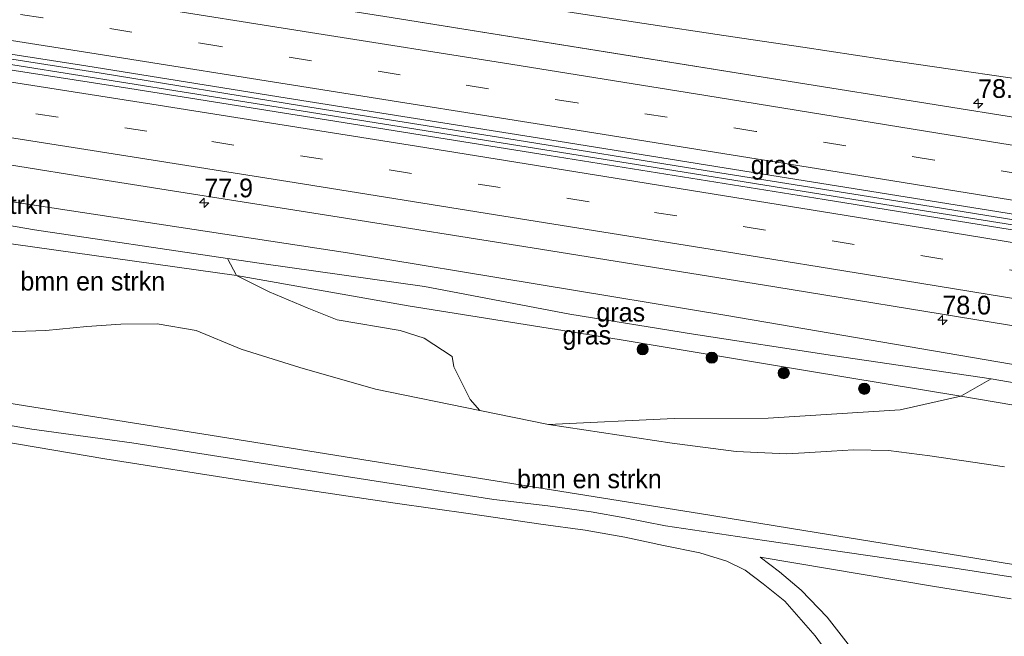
# Model space of a CAD drawing. Header units: millimetres. Extents: x 180000 to 190000, y 466229 to 468626.
# Tile 195 of 202: x 189422 to 189554, y 466364 to 466447. Entities that reach past the tile are written whole.
import ezdxf
from ezdxf.enums import TextEntityAlignment as Align

# ---------------------------------------------------------------- set-up
doc = ezdxf.new("R2010")
doc.units = ezdxf.units.MM
doc.linetypes.add('39strp', pattern=[12, 3, -9])
for name, color, linetype, lineweight in [('af-bs-rasterhekwerk', 8, 'hekwerk', 18), ('as-bs-kilometr', 13, 'Continuous', 18), ('bp-b5-bomenstruiken', 93, 'Continuous', 18), ('bp-b5-bos', 93, 'Continuous', 18), ('bp-b5-grasland', 93, 'Continuous', 18), ('bp-bs-boom', 93, 'Continuous', 18), ('gr-bs-geleiderail', 213, 'geleiderail', 18), ('gw-bs-insteekwatergang', 93, 'Continuous', 18), ('gw-bs-kruinlijn', 93, 'Continuous', 18), ('mk-bs-39streep 0.15', 8, '39strp', 18), ('mk-bs-streep 0.15', 8, 'Continuous', 18), ('vh-b5-verh_soort', 8, 'Continuous', 18), ('wh-bs-greppel', 133, 'greppel', 18)]:
    doc.layers.add(name, color=color, linetype=linetype, lineweight=lineweight)
doc.styles.add('rtw_iso', font='iso-rtw.shx')
doc.linetypes.add('geleiderail', pattern='A,2,-1,[175,RTW.shx,S=0.5,R=0,X=0,Y=0],-1', length=4)
doc.linetypes.add('greppel', pattern='A,25.5,-0.01,[14,RTW.shx,S=1,R=0,X=0,Y=0],1,[14,RTW.shx,S=1,R=0,X=0,Y=0],1,[14,RTW.shx,S=1,R=0,X=0,Y=0],1,[14,RTW.shx,S=1,R=0,X=0,Y=0],1,[14,RTW.shx,S=1,R=0,X=0,Y=0],0.5,-0.01', length=30.02)
doc.linetypes.add('hekwerk', pattern='A,7,-1.5,[1,RTW.shx,S=0.75,R=0,X=0,Y=0],-1.5', length=10)

# ---------------------------------------------------------------- blocks, each defined once
blk = doc.blocks.new('dtbattr-r')
at = {"style": 'rtw_iso'}
blk.add_attdef('TAG', text='', height=2.5, dxfattribs=at).set_placement((0, 0), align=Align.MIDDLE_CENTER)
blk = doc.blocks.new('d33az_ACAD_1_FMEBLOCK36')
at = {"layer": 'bp-b5-grasland'}
blk.add_polyline3d([(63.2, -15.88, 41.12), (30.9, -10.69, 41.14), (8.69, -7.13, 41.07), (-23.5, -1.96, 41.06), (-48.69, 2.06, 41.04), (-72.62, 5.9, 41.06), (-97.52, 9.75, 41.06)], dxfattribs=at)
blk = doc.blocks.new('boom')
blk.add_hatch(color=256).paths.add_polyline_path([(-0.75, 0, 1), (0.75, 0, 1)])
blk.add_circle((0, 0), 0.75)
blk = doc.blocks.new('hecto')
for p, q in [((0, 0.625), (-0.625, 0)), ((0, -0.625), (0, 0.625)), ((-0.625, 0), (0.625, 0)), ((0.625, 0), (0, -0.625))]:
    blk.add_line(p, q)
blk = doc.blocks.new('dtbattr')
at = {"style": 'rtw_iso'}
blk.add_attdef('TAG', (0.59, 0.87), '', height=2.5, dxfattribs=at)

msp = doc.modelspace()

# ---------------------------------------------------------------- linework, layer by layer
at = {"layer": 'af-bs-rasterhekwerk'}
for points in [[(189367.49, 466404.12, 44.39), (189390.31, 466400.51, 44.12), (189423.06, 466395.28, 44.09), (189447.7, 466391.34, 44.36), (189471.54, 466387.5, 45), (189493.56, 466384.01, 45.06), (189513.05, 466380.87, 44.26), (189526.95, 466378.63, 44), (189549.53, 466374.95, 43.74)], [(189692.61, 466334, 49.57), (189654.99, 466345.97, 47.51), (189633.8, 466352.27, 46.84), (189586.2, 466366.65, 45.41), (189573.07, 466370.46, 45.19), (189565.53, 466372.33, 44.5), (189549.53, 466374.95, 43.74)]]:
    msp.add_polyline3d(points, dxfattribs=at)
at = {"layer": 'bp-b5-bomenstruiken'}
for points in [[(189449.99, 466414.98, 40.33), (189451.2, 466412.67, 40.89), (189397, 466420.31, 40.83), (189369.9, 466425.22, 40.82), (189370.13, 466427.66, 40.49), (189398.05, 466423.27, 40.5), (189424.26, 466418.81, 40.36)], [(189464.66, 466406.76, 41.08), (189473.07, 466405.35, 41.35), (189476.29, 466404.32, 41.46), (189480.01, 466401.85, 42.06), (189480.23, 466400.5, 43.05), (189482.43, 466396.14, 44.61), (189483.7, 466394.65, 44.98), (189469.77, 466397.49, 44.65), (189459.66, 466400.39, 44.25), (189451.84, 466402.84, 44.08), (189445.82, 466405.35, 43.95), (189440.62, 466406.25, 43.9), (189435.75, 466406.17, 43.81), (189431.22, 466405.88, 43.46), (189425.76, 466405.34, 43.46), (189421.77, 466405.22, 43.51), (189412.47, 466405.99, 43.54), (189394.12, 466408.8, 43.55), (189368.55, 466413.38, 44.19), (189369.9, 466425.22, 40.82), (189397, 466420.31, 40.83), (189451.2, 466412.67, 40.89), (189455.57, 466410.51, 40.87), (189460.64, 466408.38, 40.95)], [(189741.54, 466367.55, 40.19), (189741.14, 466364.76, 40.89), (189704.85, 466371.55, 40.66), (189678.57, 466375.4, 40.84), (189648.09, 466380.23, 40.8), (189620.8, 466384.95, 40.77), (189596.53, 466388.41, 40.82), (189571.79, 466392.51, 40.82), (189547.94, 466396.57, 40.81), (189552, 466398.87, 40.11), (189575.05, 466394.85, 40.26), (189597.15, 466391.22, 40.21), (189620.17, 466387.7, 40.2), (189643.04, 466383.85, 40.17), (189669.21, 466379.46, 40.19), (189694.82, 466375.21, 40.17), (189705.05, 466373.65, 40.02), (189727.68, 466369.7, 40.2)]]:
    msp.add_polyline3d(points, close=True, dxfattribs=at)
for points in [[(189421.77, 466405.22, 43.51), (189425.76, 466405.34, 43.46), (189431.22, 466405.88, 43.46), (189435.75, 466406.17, 43.81), (189440.62, 466406.25, 43.9), (189445.82, 466405.35, 43.95), (189451.84, 466402.84, 44.08), (189459.66, 466400.39, 44.25), (189469.77, 466397.49, 44.65), (189483.7, 466394.65, 44.98), (189492.86, 466392.76, 45.22), (189509.38, 466390.27, 44.79), (189517.94, 466389.18, 43.97), (189524.64, 466388.86, 43.95), (189527.04, 466388.98, 43.95), (189530.68, 466389.21, 43.9), (189533.61, 466389.39, 43.85), (189538.27, 466389.31, 43.6), (189543.81, 466388.58, 43.43), (189553.74, 466387.11, 43.26)], [(189390.31, 466400.51, 44.12), (189423.06, 466395.28, 44.09), (189447.7, 466391.34, 44.36), (189471.54, 466387.5, 45), (189493.56, 466384.01, 45.06), (189513.05, 466380.87, 44.26), (189526.95, 466378.63, 44), (189549.53, 466374.95, 43.74), (189565.53, 466372.33, 44.5)], [(189692.61, 466334, 49.57), (189654.99, 466345.97, 47.51), (189633.8, 466352.27, 46.84), (189586.2, 466366.65, 45.41), (189573.07, 466370.46, 45.19), (189565.53, 466372.33, 44.5), (189549.53, 466374.95, 43.74), (189526.95, 466378.63, 44), (189513.05, 466380.87, 44.26), (189493.56, 466384.01, 45.06), (189471.54, 466387.5, 45), (189447.7, 466391.34, 44.36), (189423.06, 466395.28, 44.09), (189390.31, 466400.51, 44.12)], [(189553.74, 466387.11, 43.26), (189543.81, 466388.58, 43.43), (189538.27, 466389.31, 43.6), (189533.61, 466389.39, 43.85), (189530.68, 466389.21, 43.9), (189527.04, 466388.98, 43.95), (189524.64, 466388.86, 43.95), (189517.94, 466389.18, 43.97), (189509.38, 466390.27, 44.79), (189492.86, 466392.76, 45.22), (189509.63, 466393.57, 43.92), (189522.21, 466393.62, 42.79), (189539.83, 466394.73, 41.78), (189547.94, 466396.57, 40.81), (189571.79, 466392.51, 40.82)], [(189556.02, 466372.18, 44.06), (189546.56, 466373.67, 43.85), (189521.72, 466377.26, 43.97), (189508.49, 466379.24, 44.29), (189503.07, 466380.32, 44.53), (189498.59, 466381.11, 44.72), (189492.79, 466381.89, 44.86), (189485.56, 466382.74, 44.91), (189464.18, 466386.09, 44.61), (189437.25, 466390.33, 44.08), (189423.88, 466392.17, 43.96), (189407.46, 466394.92, 43.96)]]:
    msp.add_polyline3d(points, dxfattribs=at)
at = {"layer": 'bp-b5-bos'}
for points in [[(189412.9, 466391.72, 43.91), (189433.62, 466388.21, 44.1), (189452.37, 466385.23, 44.38), (189472.42, 466382.28, 44.8), (189482.47, 466380.86, 44.99), (189491.83, 466379.45, 44.75), (189497.79, 466378.66, 44.56), (189503.06, 466377.71, 44.49), (189508.22, 466376.62, 44.15), (189513.08, 466375.62, 43.96), (189516.67, 466374.52, 43.85), (189519.15, 466373.33, 43.75), (189521.55, 466371.48, 43.75), (189524.42, 466369.17, 43.87), (189528.48, 466364.55, 43.78), (189530.87, 466361.25, 43.9)], [(189556.06, 466323.12, 46.14), (189551.79, 466322.79, 46.04), (189551.13, 466326.44, 45.94), (189549.63, 466332.54, 45.67), (189548.37, 466336.85, 45.32), (189547.11, 466341.4, 44.94), (189545.88, 466345.02, 44.69), (189544.38, 466348.58, 44.47), (189539.9, 466354.48, 44.08), (189534.45, 466361.43, 43.8), (189530.08, 466367.02, 43.79), (189526.6, 466370.66, 43.79), (189523.71, 466373.1, 43.83), (189521.15, 466375.03, 43.88), (189544.13, 466371.18, 43.83), (189554.64, 466369.48, 44.13)]]:
    msp.add_polyline3d(points, dxfattribs=at)
at = {"layer": 'bp-b5-grasland'}
for points in [[(189663.01, 466403.14, 41.28), (189662.92, 466400.99, 41.3), (189631.15, 466406.21, 41.28), (189591.92, 466412.76, 41.3), (189560.03, 466417.93, 41.29), (189529.66, 466422.86, 41.21), (189492.98, 466428.74, 41.24), (189465.45, 466433.14, 41.26), (189436.97, 466437.67, 41.23), (189404.6, 466442.73, 41.22), (189384.06, 466446, 41.21), (189372.49, 466447.91, 41.3), (189372.72, 466449.95, 41.34), (189402.1, 466445.21, 41.27), (189431.11, 466440.71, 41.25), (189457.98, 466436.38, 41.27), (189490.57, 466431.21, 41.26), (189521.3, 466426.29, 41.26), (189553.02, 466421.19, 41.28), (189591.66, 466414.97, 41.25), (189633.51, 466407.97, 41.26)], [(189552, 466398.87, 40.11), (189547.94, 466396.57, 40.81), (189527.45, 466399.93, 40.74), (189502.29, 466404.13, 40.74), (189474.14, 466408.65, 40.8), (189451.2, 466412.67, 40.89), (189449.99, 466414.98, 40.33), (189454.55, 466414.31, 40.33), (189476.31, 466411.24, 40.3), (189495.72, 466407.54, 40.24), (189512.24, 466404.83, 40.13), (189530.8, 466401.98, 40.13)], [(189509.63, 466393.57, 43.92), (189492.86, 466392.76, 45.22), (189483.7, 466394.65, 44.98), (189482.43, 466396.14, 44.61), (189480.23, 466400.5, 43.05), (189480.01, 466401.85, 42.06), (189476.29, 466404.32, 41.46), (189473.07, 466405.35, 41.35), (189464.66, 466406.76, 41.08), (189460.64, 466408.38, 40.95), (189455.57, 466410.51, 40.87), (189451.2, 466412.67, 40.89), (189474.14, 466408.65, 40.8), (189502.29, 466404.13, 40.74), (189527.45, 466399.93, 40.74), (189547.94, 466396.57, 40.81), (189539.83, 466394.73, 41.78), (189522.21, 466393.62, 42.79)]]:
    msp.add_polyline3d(points, close=True, dxfattribs=at)
for points in [[(189692.76, 466377.9, 40.81), (189666.24, 466382.19, 40.8), (189637.7, 466387.05, 40.78), (189610.11, 466391.63, 40.77), (189584.84, 466395.45, 40.79), (189558.07, 466400.28, 40.73), (189516.69, 466407.34, 40.85), (189466.05, 466415.71, 40.93), (189403.98, 466425.17, 40.93), (189370.51, 466430.57, 40.93), (189371.05, 466435.32, 41.06), (189403.18, 466430.34, 40.95), (189431.42, 466425.79, 40.97), (189464.93, 466420.49, 41), (189490.68, 466416.38, 41.01), (189523.1, 466411.17, 41.01), (189551.98, 466406.46, 41.02), (189579.5, 466401.97, 41.07), (189610.1, 466396.91, 41.02), (189638.32, 466392.25, 40.97), (189665.19, 466387.82, 41), (189694.92, 466382.95, 41.03)], [(189403.98, 466425.17, 40.93), (189466.05, 466415.71, 40.93), (189516.69, 466407.34, 40.85), (189558.07, 466400.28, 40.73), (189584.84, 466395.45, 40.79), (189610.11, 466391.63, 40.77), (189637.7, 466387.05, 40.78), (189666.24, 466382.19, 40.8), (189692.76, 466377.9, 40.81)], [(189694.82, 466375.21, 40.17), (189669.21, 466379.46, 40.19), (189643.04, 466383.85, 40.17), (189620.17, 466387.7, 40.2), (189597.15, 466391.22, 40.21), (189575.05, 466394.85, 40.26), (189552, 466398.87, 40.11), (189530.8, 466401.98, 40.13), (189512.24, 466404.83, 40.13), (189495.72, 466407.54, 40.24), (189476.31, 466411.24, 40.3), (189454.55, 466414.31, 40.33), (189449.99, 466414.98, 40.33), (189424.26, 466418.81, 40.36), (189398.05, 466423.27, 40.5)]]:
    msp.add_polyline3d(points, dxfattribs=at)
at = {"layer": 'gr-bs-geleiderail'}
for points in [[(189427.13, 466459.13, 40.8), (189438.61, 466457.25, 41.16), (189450.42, 466455.11, 41.61), (189455.68, 466454.25, 41.64), (189463.53, 466452.96, 41.57), (189474.08, 466451.28, 41.61), (189484.65, 466449.69, 41.58), (189495.16, 466447.97, 41.55), (189505.64, 466446.37, 41.54), (189516.27, 466444.76, 41.57), (189526.82, 466443.18, 41.61), (189537.38, 466441.59, 41.65), (189546.57, 466440.25, 41.41), (189554.52, 466439.11, 41.11), (189563.66, 466437.8, 40.81)], [(189744.56, 466388.66, 42.08), (189737.45, 466389.91, 42.09), (189702.02, 466395.86, 42.09), (189665.14, 466401.98, 42.06), (189634.97, 466407.01, 41.85), (189600.67, 466412.65, 41.92), (189570.45, 466417.64, 41.91), (189541.49, 466422.32, 41.85), (189513.81, 466426.74, 41.86), (189487.32, 466430.99, 41.89), (189459.9, 466435.37, 41.83), (189433.13, 466439.71, 41.81), (189401.86, 466444.62, 41.84), (189372.64, 466449.23, 42.02)], [(189372.56, 466448.56, 41.98), (189375.44, 466448.15, 41.78), (189414.91, 466441.86, 41.86), (189443.94, 466437.22, 41.78), (189472.95, 466432.58, 42.03), (189507.12, 466427.11, 41.82), (189541.4, 466421.59, 41.82), (189569.11, 466417.19, 41.88), (189599.34, 466412.24, 41.87), (189636.2, 466406.15, 41.79), (189670.33, 466400.43, 42.07), (189706.03, 466394.47, 42.11), (189744.47, 466388.01, 42.07)]]:
    msp.add_polyline3d(points, dxfattribs=at)
at = {"layer": 'gw-bs-insteekwatergang'}
for points in [[(189370.51, 466430.57, 40.93), (189403.98, 466425.17, 40.93), (189466.05, 466415.71, 40.93), (189516.69, 466407.34, 40.85), (189558.07, 466400.28, 40.73)], [(189741.14, 466364.76, 40.89), (189704.85, 466371.55, 40.66), (189678.57, 466375.4, 40.84), (189648.09, 466380.23, 40.8), (189620.8, 466384.95, 40.77), (189596.53, 466388.41, 40.82), (189571.79, 466392.51, 40.82), (189547.94, 466396.57, 40.81), (189527.45, 466399.93, 40.74), (189502.29, 466404.13, 40.74), (189474.14, 466408.65, 40.8), (189451.2, 466412.67, 40.89), (189397, 466420.31, 40.83), (189369.9, 466425.22, 40.82)]]:
    msp.add_polyline3d(points, dxfattribs=at)
at = {"layer": 'gw-bs-kruinlijn'}
msp.add_polyline3d([(189368.55, 466413.38, 44.19), (189394.12, 466408.8, 43.55), (189412.47, 466405.99, 43.54), (189421.77, 466405.22, 43.51), (189425.76, 466405.34, 43.46), (189431.22, 466405.88, 43.46), (189435.75, 466406.17, 43.81), (189440.62, 466406.25, 43.9), (189445.82, 466405.35, 43.95), (189451.84, 466402.84, 44.08), (189459.66, 466400.39, 44.25), (189469.77, 466397.49, 44.65), (189483.7, 466394.65, 44.98), (189492.86, 466392.76, 45.22), (189509.38, 466390.27, 44.79), (189517.94, 466389.18, 43.97), (189524.64, 466388.86, 43.95), (189527.04, 466388.98, 43.95), (189530.68, 466389.21, 43.9), (189533.61, 466389.39, 43.85), (189538.27, 466389.31, 43.6), (189543.81, 466388.58, 43.43), (189553.74, 466387.11, 43.26)], dxfattribs=at)
at = {"layer": 'mk-bs-39streep 0.15'}
for points in [[(189745.45, 466394.91, 41.27), (189734.75, 466396.69, 41.26), (189710.91, 466400.65, 41.25), (189687.11, 466404.62, 41.28), (189663.34, 466408.6, 41.25), (189639.54, 466412.55, 41.24), (189615.8, 466416.45, 41.26), (189591.95, 466420.34, 41.23), (189568.14, 466424.25, 41.24), (189544.4, 466428.12, 41.24), (189520.56, 466431.94, 41.21), (189496.71, 466435.74, 41.21), (189473.07, 466439.51, 41.22), (189449.1, 466443.3, 41.22), (189425.35, 466447.11, 41.21), (189401.59, 466450.85, 41.16), (189373.33, 466455.27, 41.29)], [(189743.62, 466382.11, 41.27), (189699.08, 466389.54, 41.25), (189648.84, 466397.92, 41.17), (189604.62, 466405.21, 41.23), (189569.21, 466411, 41.25), (189533.69, 466416.83, 41.23), (189498.29, 466422.53, 41.24), (189474.56, 466426.33, 41.24), (189439.26, 466431.97, 41.18), (189403.77, 466437.52, 41.19), (189371.87, 466442.53, 41.22)]]:
    msp.add_polyline3d(points, dxfattribs=at)
at = {"layer": 'mk-bs-streep 0.15'}
for points in [[(189673.98, 466410.53, 41.18), (189646.28, 466415.14, 41.17), (189620.23, 466419.41, 41.17), (189589.29, 466424.52, 41.15), (189544.87, 466431.73, 41.17), (189513.86, 466436.76, 41.12), (189486.75, 466441.09, 41.16), (189461.92, 466445.03, 41.16), (189437.26, 466448.96, 41.12), (189415.75, 466452.35, 41.11), (189373.76, 466459.05, 41.15)], [(189372.93, 466451.79, 41.34), (189397.93, 466447.74, 41.21), (189433.31, 466442.18, 41.24), (189460.79, 466437.82, 41.26), (189496.7, 466432.13, 41.22), (189528.94, 466426.94, 41.26), (189564.5, 466421.2, 41.29), (189600.2, 466415.38, 41.26), (189623.96, 466411.46, 41.23), (189659.58, 466405.57, 41.24), (189693.78, 466399.81, 41.3), (189719.07, 466395.55, 41.3), (189744.94, 466391.28, 41.3)], [(189744.15, 466385.77, 41.27), (189711.92, 466391.11, 41.28), (189676.13, 466397.1, 41.28), (189643.59, 466402.54, 41.23), (189613.37, 466407.54, 41.28), (189579.85, 466413.02, 41.25), (189544.21, 466418.83, 41.24), (189503.15, 466425.46, 41.22), (189475.23, 466429.95, 41.27), (189439.91, 466435.59, 41.23), (189404.37, 466441.17, 41.24), (189372.28, 466446.14, 41.22)], [(189743.1, 466378.43, 41.18), (189724.95, 466381.49, 41.15), (189704.02, 466384.98, 41.12), (189675.91, 466389.65, 41.14), (189650.33, 466393.94, 40.97), (189625, 466398.12, 40.99), (189596.62, 466402.81, 41.01), (189567.25, 466407.62, 41.13), (189540.27, 466412, 41.14), (189513.34, 466416.37, 41.13), (189485.81, 466420.79, 41.14), (189458.92, 466425.11, 41.11), (189430.26, 466429.66, 41.1), (189403.62, 466433.85, 41.1), (189371.46, 466438.9, 41.13)]]:
    msp.add_polyline3d(points, dxfattribs=at)
at = {"layer": 'vh-b5-verh_soort'}
for points in [[(189397.85, 466458.88, 41.06), (189422.75, 466455.03, 41.06), (189446.68, 466451.19, 41.04), (189471.88, 466447.17, 41.06), (189504.07, 466442, 41.07), (189526.27, 466438.44, 41.14), (189558.58, 466433.25, 41.12)], [(189404.6, 466442.73, 41.22), (189436.97, 466437.67, 41.23), (189465.45, 466433.14, 41.26), (189492.98, 466428.74, 41.24), (189529.66, 466422.86, 41.21), (189560.03, 466417.93, 41.29), (189591.92, 466412.76, 41.3), (189631.15, 466406.21, 41.28), (189662.92, 466400.99, 41.3), (189663.01, 466403.14, 41.28), (189633.51, 466407.97, 41.26), (189591.66, 466414.97, 41.25), (189553.02, 466421.19, 41.28), (189521.3, 466426.29, 41.26), (189490.57, 466431.21, 41.26), (189457.98, 466436.38, 41.27), (189431.11, 466440.71, 41.25), (189402.1, 466445.21, 41.27)], [(189694.92, 466382.95, 41.03), (189665.19, 466387.82, 41), (189638.32, 466392.25, 40.97), (189610.1, 466396.91, 41.02), (189579.5, 466401.97, 41.07), (189551.98, 466406.46, 41.02), (189523.1, 466411.17, 41.01), (189490.68, 466416.38, 41.01), (189464.93, 466420.49, 41), (189431.42, 466425.79, 40.97), (189403.18, 466430.34, 40.95)], [(189407.46, 466394.92, 43.96), (189423.88, 466392.17, 43.96), (189437.25, 466390.33, 44.08), (189464.18, 466386.09, 44.61), (189485.56, 466382.74, 44.91), (189492.79, 466381.89, 44.86), (189498.59, 466381.11, 44.72), (189503.07, 466380.32, 44.53), (189508.49, 466379.24, 44.29), (189521.72, 466377.26, 43.97), (189546.56, 466373.67, 43.85), (189556.02, 466372.18, 44.06)], [(189530.87, 466361.25, 43.9), (189528.48, 466364.55, 43.78), (189524.42, 466369.17, 43.87), (189521.55, 466371.48, 43.75), (189519.15, 466373.33, 43.75), (189516.67, 466374.52, 43.85), (189513.08, 466375.62, 43.96), (189508.22, 466376.62, 44.15), (189503.06, 466377.71, 44.49), (189497.79, 466378.66, 44.56), (189491.83, 466379.45, 44.75), (189482.47, 466380.86, 44.99), (189472.42, 466382.28, 44.8), (189452.37, 466385.23, 44.38), (189433.62, 466388.21, 44.1), (189412.9, 466391.72, 43.91)], [(189554.64, 466369.48, 44.13), (189544.13, 466371.18, 43.83), (189521.15, 466375.03, 43.88), (189523.71, 466373.1, 43.83), (189526.6, 466370.66, 43.79), (189530.08, 466367.02, 43.79), (189534.45, 466361.43, 43.8)]]:
    msp.add_polyline3d(points, dxfattribs=at)
at = {"layer": 'wh-bs-greppel'}
for points in [[(189449.99, 466414.98, 40.33), (189424.26, 466418.81, 40.36), (189398.05, 466423.27, 40.5), (189370.13, 466427.66, 40.49)], [(189741.54, 466367.55, 40.19), (189727.68, 466369.7, 40.2), (189705.05, 466373.65, 40.02), (189694.82, 466375.21, 40.17), (189669.21, 466379.46, 40.19), (189643.04, 466383.85, 40.17), (189620.17, 466387.7, 40.2), (189597.15, 466391.22, 40.21), (189575.05, 466394.85, 40.26), (189552, 466398.87, 40.11), (189530.8, 466401.98, 40.13), (189512.24, 466404.83, 40.13), (189495.72, 466407.54, 40.24), (189476.31, 466411.24, 40.3), (189454.55, 466414.31, 40.33), (189449.99, 466414.98, 40.33)]]:
    msp.add_polyline3d(points, dxfattribs=at)

# ---------------------------------------------------------------- block references
at = {"layer": 'as-bs-kilometr'}
ref = msp.add_blockref('dtbattr', (189550.24, 466435.67, 40.99), dxfattribs=at)
ref.add_attrib('TAG', '78.0', dxfattribs={"layer": '0', "height": 2.5, "style": 'rtw_iso'}).set_placement((189550.24, 466435.67, 40.99), align=Align.BOTTOM_LEFT)
for p in [(189550.24, 466435.67, 40.99), (189446.91, 466422.39, 41.08), (189545.46, 466406.73, 40.98)]:
    msp.add_blockref('hecto', p, dxfattribs=at)
ref = msp.add_blockref('dtbattr', (189446.91, 466422.39, 41.08), dxfattribs=at)
ref.add_attrib('TAG', '77.9', dxfattribs={"layer": '0', "height": 2.5, "style": 'rtw_iso'}).set_placement((189446.91, 466422.39, 41.08), align=Align.BOTTOM_LEFT)
ref = msp.add_blockref('dtbattr', (189545.46, 466406.73, 40.98), dxfattribs=at)
ref.add_attrib('TAG', '78.0', dxfattribs={"layer": '0', "height": 2.5, "style": 'rtw_iso'}).set_placement((189545.46, 466406.73, 40.98), align=Align.BOTTOM_LEFT)
at = {"layer": 'bp-b5-bomenstruiken'}
ref = msp.add_blockref('dtbattr-r', (189407.17, 466420.16, 40.6), dxfattribs=at)
ref.add_attrib('TAG', 'bmn en strkn', dxfattribs={"layer": '0', "height": 2.5, "style": 'rtw_iso'}).set_placement((189407.17, 466420.16, 40.6), align=Align.BOTTOM_LEFT)
ref = msp.add_blockref('dtbattr-r', (189422.36, 466409.93, 42.89), dxfattribs=at)
ref.add_attrib('TAG', 'bmn en strkn', dxfattribs={"layer": '0', "height": 2.5, "style": 'rtw_iso'}).set_placement((189422.36, 466409.93, 42.89), align=Align.BOTTOM_LEFT)
ref = msp.add_blockref('dtbattr-r', (189488.67, 466383.51, 44.45), dxfattribs=at)
ref.add_attrib('TAG', 'bmn en strkn', dxfattribs={"layer": '0', "height": 2.5, "style": 'rtw_iso'}).set_placement((189488.67, 466383.51, 44.45), align=Align.BOTTOM_LEFT)
at = {"layer": 'bp-b5-grasland'}
msp.add_blockref('d33az_ACAD_1_FMEBLOCK36', (189495.37, 466449.13), dxfattribs=at)
ref = msp.add_blockref('dtbattr-r', (189519.88, 466425.47, 41.26), dxfattribs=at)
ref.add_attrib('TAG', 'gras', dxfattribs={"layer": '0', "height": 2.5, "style": 'rtw_iso'}).set_placement((189519.88, 466425.47, 41.26), align=Align.BOTTOM_LEFT)
ref = msp.add_blockref('dtbattr-r', (189499.27, 466405.78, 40.46), dxfattribs=at)
ref.add_attrib('TAG', 'gras', dxfattribs={"layer": '0', "height": 2.5, "style": 'rtw_iso'}).set_placement((189499.27, 466405.78, 40.46), align=Align.BOTTOM_LEFT)
ref = msp.add_blockref('dtbattr-r', (189494.74, 466402.72, 42.12), dxfattribs=at)
ref.add_attrib('TAG', 'gras', dxfattribs={"layer": '0', "height": 2.5, "style": 'rtw_iso'}).set_placement((189494.74, 466402.72, 42.12), align=Align.BOTTOM_LEFT)
at = {"layer": 'bp-bs-boom'}
for p in [(189505.44, 466402.84, 40.68), (189514.68, 466401.71, 40.69), (189524.29, 466399.64, 41.05), (189535.03, 466397.55, 41.25)]:
    msp.add_blockref('boom', p, dxfattribs=at)

doc.saveas('drawing.dxf')
